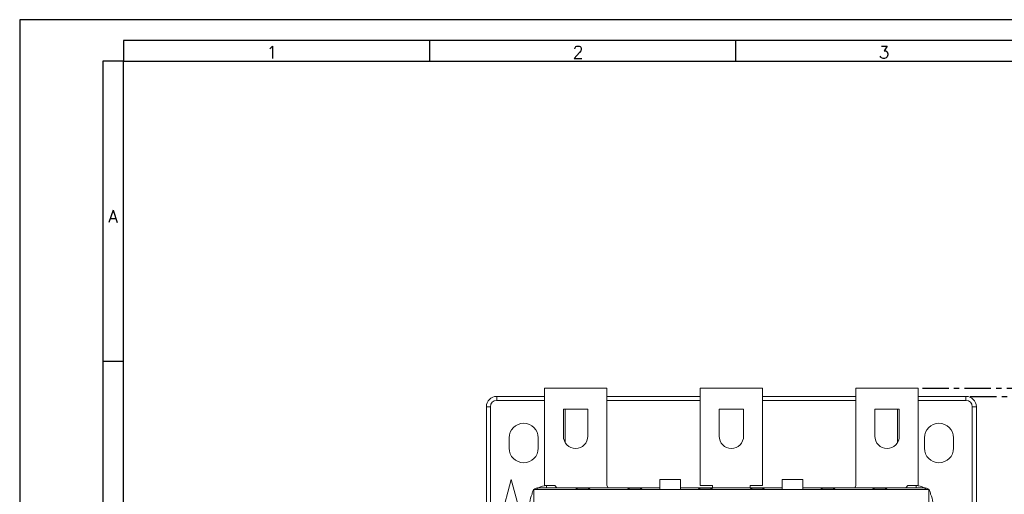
# Model space of a CAD drawing. Header units: millimetres. Extents: x 0 to 841, y 0 to 594.
# Tile 6 of 12: x 0 to 237, y 480 to 594. Entities that reach past the tile are written whole.
import ezdxf

# ---------------------------------------------------------------- set-up
doc = ezdxf.new("R2010")
doc.units = ezdxf.units.MM
doc.linetypes.add('CENTER', pattern=[10.16, 6.35, -1.27, 1.27, -1.27])
doc.layers.add('CENTRO', color=7, linetype='CENTER')
doc.layers.add('FORMATO', color=7, linetype='Continuous')
doc.styles.add('SLDTEXTSTYLE0', font='ROMANS')
doc.styles.add('SLDTEXTSTYLE3', font='TXT', dxfattribs={"width": 0.75})
doc.dimstyles.new('SLDDIMSTYLE0', dxfattribs={"dimtxt": 5.291667, "dimasz": 6, "dimexe": 0, "dimexo": 0.0625, "dimgap": 1.322917, "dimtad": 1, "dimdec": 1, "dimrnd": 1e-09, "dimzin": 12, "dimdsep": 46, "dimtxsty": 'SLDTEXTSTYLE3', "dimblk1": 'CLOSED', "dimblk2": 'CLOSED', "dimsah": 1, "dimcen": 0.09, "dimadec": 0, "dimazin": 3, "dimtfac": 1, "dimtdec": 1, "dimtofl": 0, "dimtmove": 0, "dimatfit": 3, "dimldrblk": 'CLOSED', "dimfxl": 0, "dimfrac": 2, "dimtolj": 1, "dimtzin": 12, "dimarcsym": 0})

# ---------------------------------------------------------------- blocks, each defined once
blk = doc.blocks.new('_CLOSED')
at = {"color": 0, "linetype": 'ByBlock', "lineweight": -2}
for p, q in [((-1, 0.166667), (0, 0)), ((-1, 0.166667), (-1, -0.166667)), ((0, 0), (-1, -0.166667)), ((0, 0), (-1, 0))]:
    blk.add_line(p, q, dxfattribs=at)
blk = doc.blocks.new('_D')
at = {"layer": 'CENTRO', "color": 7}
for p, q in [((217.38, 505.27), (274.48, 505.27)), ((273.48, 505.27), (273.48, 351.27)), ((257.31, 435.56), (264.45, 435.56)), ((257.31, 435.56), (257.31, 434.49)), ((264.45, 435.56), (264.45, 434.49)), ((257.31, 413.69), (257.31, 414.76)), ((257.31, 413.69), (264.45, 413.69)), ((264.45, 413.69), (264.45, 414.76)), ((217.38, 351.27), (274.48, 351.27))]:
    blk.add_line(p, q, dxfattribs=at)
at = {"layer": 'CENTRO', "color": 7, "xscale": 6, "yscale": 6}
for p, rotation in [((273.48, 505.27, 8.77), 90.00000000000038), ((273.48, 351.27, 8.77), 270.0000000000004)]:
    blk.add_blockref('_CLOSED', p, dxfattribs=dict(at, rotation=rotation))
at = {"layer": 'CENTRO', "color": 7, "char_height": 5.292, "attachment_point": 1, "rotation": 90, "style": 'SLDTEXTSTYLE3'}
for s, insert in [('6,063', (258.26, 415.83)), ('154', (266.66, 418.76))]:
    blk.add_mtext(s, dxfattribs=dict(at, insert=insert))
blk = doc.blocks.new('_D_1')
at = {"layer": 'CENTRO', "color": 7}
for p, q in [((228.88, 503.27), (254.3, 503.27)), ((253.3, 503.27), (253.3, 353.27)), ((237.12, 435.56), (244.26, 435.56)), ((237.12, 435.56), (237.12, 434.49)), ((244.26, 435.56), (244.26, 434.49)), ((237.12, 413.69), (237.12, 414.76)), ((237.12, 413.69), (244.26, 413.69)), ((244.26, 413.69), (244.26, 414.76)), ((228.88, 353.27), (254.3, 353.27))]:
    blk.add_line(p, q, dxfattribs=at)
at = {"layer": 'CENTRO', "color": 7, "xscale": 6, "yscale": 6}
for p, rotation in [((253.3, 503.27, 8.77), 90.0000000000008), ((253.3, 353.27, 8.77), 270.0000000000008)]:
    blk.add_blockref('_CLOSED', p, dxfattribs=dict(at, rotation=rotation))
at = {"layer": 'CENTRO', "color": 7, "char_height": 5.292, "attachment_point": 1, "rotation": 90, "style": 'SLDTEXTSTYLE3'}
for s, insert in [('5,906', (238.07, 415.83)), ('150', (246.47, 418.76))]:
    blk.add_mtext(s, dxfattribs=dict(at, insert=insert))

msp = doc.modelspace()

# ---------------------------------------------------------------- linework, layer by layer
at = {"color": 7, "linetype": 'Continuous', "lineweight": 15}
for p, q in [((126.38, 505.27), (141.38, 505.27)), ((126.38, 481.77), (126.38, 505.27)), ((141.38, 505.27), (141.38, 481.77)), ((163.88, 481.77), (163.88, 505.27)), ((163.88, 505.27), (178.88, 505.27)), ((178.88, 505.27), (178.88, 481.77)), ((201.38, 505.27), (201.38, 481.77)), ((216.38, 505.27), (201.38, 505.27)), ((216.38, 481.77), (216.38, 505.27)), ((114.88, 502.27), (114.88, 503.27)), ((114.88, 503.27), (126.38, 503.27)), ((141.38, 503.27), (163.88, 503.27)), ((178.88, 503.27), (201.38, 503.27)), ((216.38, 503.27), (227.88, 503.27)), ((227.88, 503.27), (227.88, 502.27)), ((112.38, 464.67), (112.38, 500.77)), ((113.38, 500.77), (112.38, 500.77)), ((229.38, 500.77), (230.38, 500.77)), ((230.38, 500.77), (230.38, 464.67)), ((130.93, 500.22), (136.83, 500.22)), ((130.93, 493.67), (130.93, 500.22)), ((136.83, 500.22), (136.83, 493.67)), ((168.44, 493.67), (168.44, 500.22)), ((168.44, 500.22), (174.33, 500.22)), ((174.33, 500.22), (174.33, 493.67)), ((205.93, 500.22), (205.93, 493.67)), ((211.83, 500.22), (205.93, 500.22)), ((211.83, 493.67), (211.83, 500.22)), ((117.88, 493.27), (117.88, 490.77)), ((124.88, 490.77), (124.88, 493.27)), ((217.88, 493.27), (217.88, 490.77)), ((224.88, 490.77), (224.88, 493.27)), ((114.9, 470.27), (118.38, 483.27)), ((118.38, 483.27), (121.87, 470.27)), ((128.88, 481.77), (126.38, 481.77)), ((129.38, 481.27), (128.88, 481.77)), ((141.38, 481.77), (141.68, 481.27)), ((159.13, 483.27), (154.13, 483.27)), ((154.13, 483.27), (154.13, 480.8)), ((159.13, 480.8), (159.13, 483.27)), ((166.88, 481.77), (163.88, 481.77)), ((166.88, 481.27), (166.88, 481.77)), ((175.88, 481.77), (175.88, 481.27)), ((178.88, 481.77), (175.88, 481.77)), ((183.63, 483.27), (183.63, 480.8)), ((188.63, 483.27), (183.63, 483.27)), ((188.63, 483.27), (188.63, 480.8)), ((201.38, 481.77), (201.09, 481.27)), ((213.38, 481.27), (213.88, 481.77)), ((213.88, 481.77), (216.38, 481.77)), ((123.85, 480.8), (123.85, 375.74)), ((218.92, 480.8), (123.85, 480.8)), ((154.13, 481.27), (124.98, 481.27)), ((137.08, 481.13), (134.19, 481.13)), ((149.58, 481.13), (146.69, 481.13)), ((159.13, 481.27), (183.63, 481.27)), ((163.69, 481.13), (166.58, 481.13)), ((176.19, 481.13), (179.08, 481.13)), ((188.63, 481.27), (217.78, 481.27)), ((193.19, 481.13), (196.08, 481.13)), ((205.69, 481.13), (208.58, 481.13)), ((218.92, 375.74), (218.92, 480.8))]:
    msp.add_line(p, q, dxfattribs=at)
at = {"color": 8, "linetype": 'Continuous', "lineweight": 15}
for p, q in [((113.38, 464.67), (113.38, 500.77)), ((114.88, 502.27), (126.38, 502.27)), ((141.38, 502.27), (163.88, 502.27)), ((178.88, 502.27), (201.38, 502.27)), ((216.38, 502.27), (227.88, 502.27)), ((229.38, 500.77), (229.38, 464.67)), ((131.38, 492.1), (131.38, 500.22)), ((211.38, 500.22), (211.38, 492.1)), ((126.88, 481.77), (126.88, 481.27)), ((215.88, 481.77), (215.88, 481.27))]:
    msp.add_line(p, q, dxfattribs=at)
at = {"color": 7, "linetype": 'Continuous', "lineweight": 15}
for centre, radius, start, end in [((114.88, 500.77), 2.5, 90, 180), ((227.88, 500.77), 2.5, 360, 90), ((114.88, 500.77), 1.5, 90, 180), ((227.88, 500.77), 1.5, 360, 90), ((121.38, 493.27), 3.5, 360, 180), ((221.38, 493.27), 3.5, 360, 180), ((133.88, 493.67), 2.95, 180, 360), ((171.38, 493.67), 2.95, 180, 0), ((208.88, 493.67), 2.95, 180, 0), ((121.38, 490.77), 3.5, 180, 0), ((221.38, 490.77), 3.5, 180, 0), ((124.98, 479.67), 1.6, 135, 180), ((124.98, 479.67), 1.6, 112.5033, 135), ((124.98, 479.67), 1.6, 90, 112.5036), ((217.78, 479.67), 1.6, 67.4964, 90), ((217.78, 479.67), 1.6, 45, 67.4967), ((217.78, 479.67), 1.6, 0, 45)]:
    msp.add_arc(centre, radius, start, end, dxfattribs=at)
at = {"color": 8, "linetype": 'Continuous', "lineweight": 15}
for centre, start, end in [((126.88, 477.77), 90, 118.9679), ((215.88, 477.77), 61.0321, 90), ((126.88, 477.77), 151.0321, 180), ((215.88, 477.77), 360, 28.9679)]:
    msp.add_arc(centre, 4, start, end, dxfattribs=at)
at = {"color": 7, "linetype": 'Continuous', "lineweight": 15}
for centre, major_axis, ratio, start_param, end_param in [((124.98, 479.67), (-1.48, 1.48), 0.414214, 5.105088, 5.497776), ((133.88, 480.56), (0, -0.707), 0.707107, 1.914799, 2.492711), ((137.38, 480.56), (0, 0.707), 0.707107, 0.648882, 1.226793), ((146.38, 480.56), (0, -0.707), 0.707107, 1.914799, 2.492711), ((149.88, 480.56), (0, 0.707), 0.707107, 0.648882, 1.226793), ((163.38, 480.56), (0, -0.707), 0.707107, 1.914799, 2.492711), ((166.88, 480.56), (0, 0.707), 0.707107, 0.648882, 1.226793), ((175.88, 480.56), (0, -0.707), 0.707107, 1.914799, 2.492711), ((179.38, 480.56), (0, 0.707), 0.707107, 0.648882, 1.226793), ((192.88, 480.56), (0, -0.707), 0.707107, 1.914799, 2.492711), ((196.38, 480.56), (0, 0.707), 0.707107, 0.648882, 1.226793), ((205.38, 480.56), (0, -0.707), 0.707107, 1.914799, 2.492711), ((208.88, 480.56), (0, 0.707), 0.707107, 0.648882, 1.226793), ((217.78, 479.67), (1.48, 1.48), 0.414214, 0.785409, 1.178097)]:
    msp.add_ellipse(centre, major_axis=major_axis, ratio=ratio, start_param=start_param, end_param=end_param, dxfattribs=at)
for points, knots in [([(134.19, 481.13), (134.09, 481.03), (133.99, 480.94), (133.89, 480.8), (133.88, 480.8)], [0, 0, 0, 0, 0.987605, 1, 1, 1, 1]), ([(137.38, 480.8), (137.38, 480.8), (137.28, 480.94), (137.18, 481.03), (137.08, 481.13)], [0, 0, 0, 0, 0.012392, 1, 1, 1, 1]), ([(146.69, 481.13), (146.59, 481.03), (146.49, 480.94), (146.39, 480.8), (146.38, 480.8)], [0, 0, 0, 0, 0.9876048, 1, 1, 1, 1]), ([(149.88, 480.8), (149.88, 480.8), (149.78, 480.94), (149.68, 481.03), (149.58, 481.13)], [0, 0, 0, 0, 0.0123938, 1, 1, 1, 1]), ([(163.69, 481.13), (163.59, 481.03), (163.49, 480.94), (163.39, 480.8), (163.38, 480.8)], [0, 0, 0, 0, 0.987605, 1, 1, 1, 1]), ([(166.88, 480.8), (166.88, 480.8), (166.78, 480.94), (166.68, 481.03), (166.58, 481.13)], [0, 0, 0, 0, 0.012395, 1, 1, 1, 1]), ([(176.19, 481.13), (176.09, 481.03), (175.99, 480.94), (175.89, 480.8), (175.88, 480.8)], [0, 0, 0, 0, 0.987605, 1, 1, 1, 1]), ([(179.38, 480.8), (179.38, 480.8), (179.28, 480.94), (179.18, 481.03), (179.08, 481.13)], [0, 0, 0, 0, 0.012395, 1, 1, 1, 1]), ([(192.88, 480.8), (192.89, 480.8), (192.99, 480.94), (193.09, 481.03), (193.19, 481.13)], [0, 0, 0, 0, 0.0123938, 1, 1, 1, 1]), ([(196.38, 480.8), (196.38, 480.8), (196.28, 480.94), (196.18, 481.03), (196.08, 481.13)], [0, 0, 0, 0, 0.0123952, 1, 1, 1, 1]), ([(205.69, 481.13), (205.59, 481.03), (205.49, 480.94), (205.39, 480.8), (205.38, 480.8)], [0, 0, 0, 0, 0.987608, 1, 1, 1, 1]), ([(208.88, 480.8), (208.88, 480.8), (208.78, 480.94), (208.68, 481.03), (208.58, 481.13)], [0, 0, 0, 0, 0.012395, 1, 1, 1, 1])]:
    msp.add_open_spline(points, degree=3, knots=knots, dxfattribs=at)
at = {"layer": 'FORMATO'}
for p, q in [((841, 594), (0, 594)), ((0, 594), (0, 0)), ((836, 589), (25, 589)), ((25, 589), (25, 584)), ((98.7, 589), (98.7, 584)), ((172.4, 589), (172.4, 584)), ((20, 584), (20, 5)), ((25, 584), (20, 584)), ((25, 584), (836, 584)), ((25, 5), (25, 584)), ((25, 511.7), (20, 511.7))]:
    msp.add_line(p, q, dxfattribs=at)

# ---------------------------------------------------------------- texts
at = {"layer": 'FORMATO', "char_height": 3, "attachment_point": 2, "style": 'SLDTEXTSTYLE0'}
for s, insert in [('1', (60.76, 587.66)), ('2', (134.46, 587.66)), ('3', (208.16, 587.66)), ('A', (22.48, 548.14))]:
    msp.add_mtext(s, dxfattribs=dict(at, insert=insert))

# ---------------------------------------------------------------- dimensions: what is measured, and where the dimension line sits
at = {"layer": 'CENTRO', "color": 7}
for base, p1, p2, picture, middle in [((273.48, 351.27), (216.38, 505.27), (216.38, 351.27), '_D', (273.48, 424.63)), ((253.3, 353.27), (227.88, 503.27), (227.88, 353.27), '_D_1', (253.3, 424.63))]:
    dim = msp.add_linear_dim(base=base, p1=p1, p2=p2, angle=90, dimstyle='SLDDIMSTYLE0', dxfattribs=at)
    dim.commit()
    dim.dimension.update_dxf_attribs({"geometry": picture, "text_midpoint": middle, "dimtype": 160})

doc.saveas('drawing.dxf')
